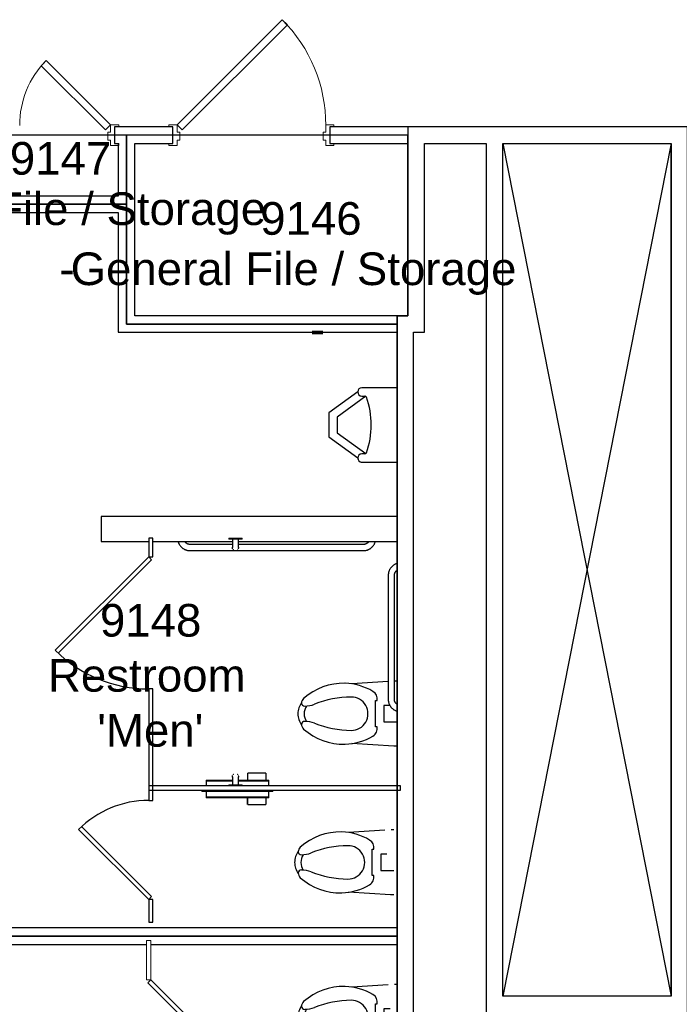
# Model space of a CAD drawing. Header units: inches. Extents: x -1 to 4727, y -3 to 1727.
# Tile 134 of 163: x 3707 to 3867, y 862 to 1100. Entities that reach past the tile are written whole.
import ezdxf

# ---------------------------------------------------------------- set-up
doc = ezdxf.new("R2010")
doc.units = ezdxf.units.IN
doc.header["$LTSCALE"] = 42
doc.header["$MEASUREMENT"] = 0
doc.layers.get('0').update_dxf_attribs({"linetype": 'CONTINUOUS'})
for name, color, linetype in [('A-FLOR-LEVL', 7, 'CONTINUOUS'), ('I-DOOR', 9, 'CONTINUOUS'), ('I-FLOR-TPTN', 8, 'CONTINUOUS'), ('I-WALL', 8, 'CONTINUOUS'), ('P-FIXT', 8, 'CONTINUOUS'), ('Room Names & IDs', 7, 'CONTINUOUS'), ('triLabelLayer', 7, 'CONTINUOUS'), ('triMeasuredGrossAreaLayer', 7, 'CONTINUOUS'), ('triSpaceLayer', 7, 'CONTINUOUS')]:
    doc.layers.add(name, color=color, linetype=linetype)
doc.styles.add('PDF Helvetica', font='Helvetica.ttf')
doc.styles.get("Standard").update_dxf_attribs({"font": 'romans.shx'})

# ---------------------------------------------------------------- blocks, each defined once
blk = doc.blocks.new('Urinal - Wall Mounted - 24_ High Mount-398074-FURNITURE PLAN - FLOOR 09 - EAST')
for p, q in [((9, -8.5), (9, 0)), ((-9, 0), (-9, -8.5)), ((-9, 0), (-9, -8.5)), ((9, -8.5), (9, 0)), ((-8, -9.5), (-2.91, -16.5)), ((-8, -9.5), (-2.91, -16.5)), ((-7, -8.5), (-7, -7.78)), ((-6.94, -7.56), (-1.89, -14.5)), ((1.89, -14.5), (6.94, -7.56)), ((2.91, -16.5), (8, -9.5)), ((2.91, -16.5), (8, -9.5)), ((7, -7.78), (7, -8.5)), ((-2.91, -16.5), (2.91, -16.5)), ((-2.91, -16.5), (2.91, -16.5)), ((-1.89, -14.5), (1.89, -14.5))]:
    blk.add_line(p, q)
for centre, radius, start, end in [((0, -26.47), 20.22, 70.5467, 109.4533), ((-8, -8.5), 1, 180, 270), ((-8, -8.5), 1, 180, 0), ((-6.6, -7.78), 0.396, 109.4533, 180), ((6.6, -7.78), 0.396, 0, 70.5467), ((8, -8.5), 1, 180, 0), ((8, -8.5), 1, 270, 0)]:
    blk.add_arc(centre, radius, start, end)
blk = doc.blocks.new('Toilet Stall - 5_0_ W x 5_0_ D - Accessible - Ceiling Mounted-1967255-FURNITURE PLAN - FLOOR 09 - EAST')
for p, q in [((0.5, 121), (-0.5, 121)), ((-0.5, 121), (-0.5, 61)), ((0.5, 61), (0.5, 121)), ((-56, 61), (-60.5, 61)), ((-60.5, 61), (-60.5, 60)), ((-60.5, 60), (-56, 60)), ((-56, 60), (-56, 61)), ((0.5, 61), (-24, 61)), ((-24, 61), (-24, 60)), ((-24, 60), (0.5, 60)), ((0.5, 60), (0.5, 61))]:
    blk.add_line(p, q)
blk = doc.blocks.new('Toilet - 15_ Seat Height _ADA_-1966858-FURNITURE PLAN - FLOOR 09 - EAST')
for p, q in [((-7.87, 1.67), (-7.22, 11.78)), ((7.79, 3), (7.23, 11.81)), ((-3.16, 5.71), (-3.16, 6.1)), ((-3.16, 6.1), (3.19, 6.1)), ((3.19, 6.1), (3.19, 5.71)), ((-2, 4.02), (-2, 0.87)), ((2, 4.02), (-2, 4.02)), ((2, 2.56), (2, 4.02)), ((-7.87, 0.87), (-7.87, 1.67)), ((7.88, 0.87), (7.88, 1.5))]:
    blk.add_line(p, q)
for centre, radius, start, end in [((-2.64, 22.53), 1.45, 86.3195, 138.3245), ((0.21, 19.7), 5.18, 92.296, 124.3911), ((-2.59, 23.22), 0.75, 0.4175, 86.3195), ((-0.21, 19.7), 5.18, 55.6089, 87.704), ((2.59, 23.22), 0.75, 93.6805, 179.5825), ((2.64, 22.53), 1.45, 41.6755, 93.6805), ((7.09, 13.87), 14.47, 138.3245, 181.5824), ((-8.11, 23.18), 6.26, 338.0418, 0.4175), ((0.21, 19.51), 3.87, 93.1731, 122.3518), ((-0.21, 19.51), 3.87, 57.6482, 86.8269), ((8.11, 23.18), 6.26, 179.5825, 201.9582), ((-7.09, 13.87), 14.47, 358.4176, 41.6755), ((19.93, 11.88), 23.96, 158.0418, 179.8167), ((-19.93, 11.88), 23.96, 0.1833, 21.9582), ((6.6, 13.85), 13.98, 181.5824, 210.7761), ((0, 11.94), 4.04, 179.8167, 0.1833), ((-6.6, 13.85), 13.98, 329.2239, 358.4176), ((-3.59, 7.78), 2.11, 210.7761, 281.8023), ((3.6, 7.78), 2.11, 258.8943, 329.2239)]:
    blk.add_arc(centre, radius, start, end)
blk = doc.blocks.new('Seat Cover _ Toilet Tissue Dispenser - Partition Mounted - Bobrick B-3471 - Classic Series B-3471-2048138-FURNITURE PLAN - FLOOR 09 - EAST')
for p, q in [((6.89, 3.79), (2.51, 3.79)), ((2.51, 2.16), (2.51, 3.79)), ((6.89, 3.79), (6.89, 2.16)), ((6.92, 3.79), (6.92, 2.16)), ((-7.59, 2.16), (-1.22, 2.16)), ((-7.59, 2.16), (-7.59, 1.97)), ((-7.59, 1.97), (-1.22, 1.97)), ((-7.59, 1.97), (-7.59, 0.72)), ((-1.22, 1.97), (-7.59, 1.97)), ((0.27, 2.16), (7.59, 2.16)), ((0.28, 1.97), (7.59, 1.97)), ((7.59, 1.97), (0.28, 1.97)), ((7.59, 1.97), (7.59, 2.16)), ((7.59, 0.72), (7.59, 1.97)), ((-8.59, -0.47), (8.59, -0.47)), ((-8.59, -0.47), (-8.59, -0.66)), ((8.59, -0.66), (-8.59, -0.66)), ((-7.59, -0.28), (-7.59, -0.47)), ((-7.59, -0.66), (-7.59, -1.97)), ((7.59, -1.97), (-7.59, -1.97)), ((-7.59, -1.97), (-7.59, -2.16)), ((7.59, -2.16), (-7.59, -2.16)), ((2.48, -3.79), (2.48, -2.16)), ((2.51, -3.79), (2.51, -2.16)), ((6.89, -2.16), (6.89, -3.79)), ((7.59, -0.47), (7.59, -0.28)), ((7.59, -1.97), (7.59, -0.66)), ((7.59, -2.16), (7.59, -1.97)), ((8.59, -0.66), (8.59, -0.47)), ((2.51, -3.79), (6.89, -3.79))]:
    blk.add_line(p, q)
blk = doc.blocks.new('Toilet Stall - 2_9_ W x 5_0_ D - Standard - Ceiling Mounted-4295169-FURNITURE PLAN - FLOOR 09 - EAST')
for p, q in [((-27, -60), (-32.5, -60)), ((-32.5, -60), (-32.5, -61)), ((-32.5, -61), (-27, -61)), ((-27, -61), (-27, -60)), ((0.5, -60), (-3, -60)), ((-3, -60), (-3, -61)), ((-3, -61), (0.5, -61)), ((-0.5, -61), (-0.5, -121)), ((0.5, -61), (0.5, -60)), ((0.5, -121), (0.5, -61)), ((-0.5, -121), (0.5, -121))]:
    blk.add_line(p, q)
blk = doc.blocks.new('Toilet Stall - 3_0_ W x 5_0_ D - Standard - Ceiling Mounted-4295170-FURNITURE PLAN - FLOOR 09 - EAST')
at = {"lineweight": 9}
for p, q in [((-10.03, 77.97), (-27, 61)), ((-9.32, 77.26), (-26.29, 60.29)), ((-27, 61), (-36.5, 61)), ((-36.5, 61), (-36.5, 60)), ((-36.5, 60), (-27, 60)), ((-26.29, 60.29), (-27, 61)), ((-27, 60), (-27, 61)), ((0.5, 61), (-3, 61)), ((-3, 61), (-3, 60)), ((-3, 60), (0.5, 60)), ((0.5, 60), (0.5, 61))]:
    blk.add_line(p, q, dxfattribs=at)
blk.add_arc((-27, 61), 24, 360, 45, dxfattribs=at)
blk = doc.blocks.new('Grab Bar - Horizontal - Single - 48_-1966845-FURNITURE PLAN - FLOOR 09 - EAST')
for p, q in [((-6.66, -1.5), (-16.91, -1.5)), ((25.09, -1.5), (-5.16, -1.5)), ((-16.91, -3), (25.09, -3))]:
    blk.add_line(p, q)
at = {"flags": 128}
for points in [[(-19.81, -0.75), (-19.79, -0.83), (-19.76, -0.94), (-19.72, -1.06), (-19.67, -1.17), (-19.62, -1.28), (-19.57, -1.39), (-19.51, -1.49), (-19.45, -1.59), (-19.38, -1.69), (-19.31, -1.79), (-19.24, -1.89), (-19.16, -1.98), (-19.08, -2.07), (-19, -2.15), (-18.91, -2.23), (-18.82, -2.31), (-18.73, -2.39), (-18.63, -2.46), (-18.53, -2.52), (-18.43, -2.59), (-18.32, -2.65), (-18.22, -2.7), (-18.11, -2.75), (-18, -2.8), (-17.88, -2.84), (-17.77, -2.87), (-17.65, -2.91), (-17.54, -2.93), (-17.42, -2.96), (-17.3, -2.97), (-17.18, -2.99), (-17.06, -3), (-16.94, -3), (-16.91, -3)], [(-16.91, -1.5), (-16.97, -1.5), (-17.03, -1.5), (-17.09, -1.49), (-17.15, -1.48), (-17.21, -1.47), (-17.27, -1.46), (-17.32, -1.44), (-17.38, -1.42), (-17.44, -1.4), (-17.49, -1.38), (-17.55, -1.36), (-17.6, -1.33), (-17.65, -1.3), (-17.71, -1.27), (-17.76, -1.24), (-17.8, -1.2), (-17.85, -1.17), (-17.9, -1.13), (-17.94, -1.09), (-17.98, -1.05), (-18.03, -1), (-18.06, -0.96), (-18.1, -0.91), (-18.14, -0.86), (-18.17, -0.81), (-18.2, -0.76)], [(25.09, -3), (25.21, -3), (25.33, -2.99), (25.45, -2.98), (25.57, -2.96), (25.69, -2.94), (25.8, -2.91), (25.92, -2.88), (26.04, -2.85), (26.15, -2.81), (26.26, -2.76), (26.37, -2.71), (26.48, -2.66), (26.58, -2.6), (26.69, -2.54), (26.79, -2.48), (26.88, -2.41), (26.98, -2.33), (27.07, -2.26), (27.16, -2.17), (27.24, -2.09), (27.33, -2), (27.4, -1.91), (27.48, -1.82), (27.55, -1.72), (27.62, -1.62), (27.68, -1.52), (27.74, -1.41), (27.79, -1.31), (27.84, -1.2), (27.89, -1.09), (27.93, -0.97), (27.97, -0.86), (28, -0.75)], [(26.39, -0.75), (26.36, -0.8), (26.33, -0.85), (26.29, -0.9), (26.26, -0.94), (26.22, -0.99), (26.18, -1.03), (26.14, -1.08), (26.09, -1.12), (26.05, -1.16), (26, -1.19), (25.95, -1.23), (25.9, -1.26), (25.85, -1.29), (25.8, -1.32), (25.74, -1.35), (25.69, -1.38), (25.64, -1.4), (25.58, -1.42), (25.52, -1.44), (25.46, -1.45), (25.41, -1.47), (25.35, -1.48), (25.29, -1.49), (25.23, -1.49), (25.17, -1.5), (25.11, -1.5), (25.09, -1.5)]]:
    blk.add_lwpolyline(points, dxfattribs=at)
blk = doc.blocks.new('Grab Bar - Horizontal - Single - 36_-1966844-FURNITURE PLAN - FLOOR 09 - EAST')
for p, q in [((19.09, -1.5), (-10.91, -1.5)), ((-10.91, -3), (19.09, -3))]:
    blk.add_line(p, q)
at = {"flags": 128}
for points in [[(-13.78, -0.87), (-13.76, -0.94), (-13.72, -1.06), (-13.67, -1.17), (-13.62, -1.28), (-13.57, -1.39), (-13.51, -1.49), (-13.45, -1.59), (-13.38, -1.69), (-13.31, -1.79), (-13.24, -1.89), (-13.16, -1.98), (-13.08, -2.07), (-13, -2.15), (-12.91, -2.23), (-12.82, -2.31), (-12.73, -2.39), (-12.63, -2.46), (-12.53, -2.52), (-12.43, -2.59), (-12.32, -2.65), (-12.22, -2.7), (-12.11, -2.75), (-12, -2.8), (-11.88, -2.84), (-11.77, -2.87), (-11.65, -2.91), (-11.54, -2.93), (-11.42, -2.96), (-11.3, -2.97), (-11.18, -2.99), (-11.06, -3), (-10.94, -3), (-10.91, -3)], [(-10.91, -1.5), (-10.97, -1.5), (-11.03, -1.5), (-11.09, -1.49), (-11.15, -1.48), (-11.21, -1.47), (-11.27, -1.46), (-11.32, -1.44), (-11.38, -1.42), (-11.44, -1.4), (-11.49, -1.38), (-11.55, -1.36), (-11.6, -1.33), (-11.65, -1.3), (-11.71, -1.27), (-11.76, -1.24), (-11.8, -1.2), (-11.85, -1.17), (-11.9, -1.13), (-11.94, -1.09), (-11.98, -1.05), (-12.03, -1), (-12.06, -0.96), (-12.1, -0.91)], [(19.09, -3), (19.21, -3), (19.33, -2.99), (19.45, -2.98), (19.57, -2.96), (19.69, -2.94), (19.8, -2.91), (19.92, -2.88), (20.04, -2.85), (20.15, -2.81), (20.26, -2.76), (20.37, -2.71), (20.48, -2.66), (20.58, -2.6), (20.69, -2.54), (20.79, -2.48), (20.88, -2.41), (20.98, -2.33), (21.07, -2.26), (21.16, -2.17), (21.24, -2.09), (21.33, -2), (21.4, -1.91), (21.48, -1.82), (21.55, -1.72), (21.62, -1.62), (21.68, -1.52), (21.74, -1.41), (21.79, -1.31), (21.84, -1.2), (21.89, -1.09), (21.93, -0.97), (21.96, -0.87)], [(20.29, -0.9), (20.26, -0.94), (20.22, -0.99), (20.18, -1.03), (20.14, -1.08), (20.09, -1.12), (20.05, -1.16), (20, -1.19), (19.95, -1.23), (19.9, -1.26), (19.85, -1.29), (19.8, -1.32), (19.74, -1.35), (19.69, -1.38), (19.64, -1.4), (19.58, -1.42), (19.52, -1.44), (19.46, -1.45), (19.41, -1.47), (19.35, -1.48), (19.29, -1.49), (19.23, -1.49), (19.17, -1.5), (19.11, -1.5), (19.09, -1.5)]]:
    blk.add_lwpolyline(points, dxfattribs=at)
blk = doc.blocks.new('Grab Bar - Vertical - 18_-V180-FURNITURE PLAN - FLOOR 09 - EAST')
for p, q in [((2.47, 0), (2.47, -0.25)), ((2.47, 0), (5.72, 0)), ((5.72, -0.25), (5.72, 0)), ((5.72, -0.25), (2.47, -0.25))]:
    blk.add_line(p, q)
at = {"flags": 128}
for points in [[(3.34, -0.27), (3.34, -0.36), (3.34, -0.45), (3.34, -0.53), (3.34, -0.62), (3.34, -0.71), (3.34, -0.79), (3.34, -0.88), (3.34, -0.96), (3.34, -1.04), (3.34, -1.12), (3.34, -1.2), (3.34, -1.27), (3.34, -1.34), (3.34, -1.41), (3.34, -1.48), (3.34, -1.55), (3.34, -1.61), (3.34, -1.68), (3.34, -1.73), (3.34, -1.79), (3.34, -1.84), (3.34, -1.89), (3.34, -1.94), (3.34, -1.98), (3.34, -2.03), (3.34, -2.06), (3.34, -2.1), (3.34, -2.13), (3.34, -2.16), (3.34, -2.18), (3.34, -2.2), (3.34, -2.22), (3.34, -2.23), (3.34, -2.24), (3.34, -2.25), (3.34, -2.25), (3.34, -2.25)], [(3.34, -2.25), (3.34, -2.25), (3.34, -2.24), (3.34, -2.23), (3.34, -2.22), (3.34, -2.21), (3.34, -2.19), (3.34, -2.16)], [(3.42, -2.58), (3.41, -2.56), (3.4, -2.53), (3.38, -2.5), (3.38, -2.47), (3.37, -2.44), (3.36, -2.41), (3.35, -2.39), (3.35, -2.36), (3.35, -2.33), (3.34, -2.3), (3.34, -2.27), (3.34, -2.25)], [(4.84, -2.25), (4.84, -2.28), (4.84, -2.31), (4.84, -2.34), (4.83, -2.37), (4.83, -2.4), (4.82, -2.43)], [(4.84, -2.25), (4.84, -2.25), (4.84, -2.24), (4.84, -2.23), (4.84, -2.22), (4.84, -2.21), (4.84, -2.19), (4.84, -2.16), (4.84, -2.14), (4.84, -2.11), (4.84, -2.07), (4.84, -2.04), (4.84, -2), (4.84, -1.95), (4.84, -1.91), (4.84, -1.86), (4.84, -1.8), (4.84, -1.75), (4.84, -1.69), (4.84, -1.63), (4.84, -1.57), (4.84, -1.5), (4.84, -1.43), (4.84, -1.36), (4.84, -1.29), (4.84, -1.22), (4.84, -1.14), (4.84, -1.06), (4.84, -0.98), (4.84, -0.9), (4.84, -0.82), (4.84, -0.73), (4.84, -0.65), (4.84, -0.56), (4.84, -0.47), (4.84, -0.38), (4.84, -0.29)], [(4.84, -2.16), (4.84, -2.18), (4.84, -2.2), (4.84, -2.22), (4.84, -2.23), (4.84, -2.24), (4.84, -2.25), (4.84, -2.25), (4.84, -2.25)], [(3.67, -2.87), (3.65, -2.86), (3.63, -2.84), (3.6, -2.82), (3.58, -2.8)], [(4.59, -2.81), (4.57, -2.83), (4.55, -2.85), (4.52, -2.86)], [(4.8, -2.49), (4.79, -2.51), (4.78, -2.54), (4.77, -2.57)]]:
    blk.add_lwpolyline(points, dxfattribs=at)
blk = doc.blocks.new('Grab Bar - Vertical - 18_-V181-FURNITURE PLAN - FLOOR 09 - EAST')
for p, q in [((2.47, 0.25), (2.47, 0)), ((2.47, 0.25), (5.72, 0.25)), ((5.72, 0), (5.72, 0.25))]:
    blk.add_line(p, q)
at = {"flags": 128}
for points in [[(3.34, 2.25), (3.34, 2.28), (3.34, 2.31), (3.35, 2.34), (3.35, 2.37), (3.36, 2.4), (3.36, 2.43), (3.37, 2.46), (3.38, 2.49), (3.39, 2.51), (3.4, 2.54), (3.41, 2.57)], [(3.59, 2.81), (3.61, 2.83), (3.64, 2.85), (3.66, 2.86), (3.69, 2.88)], [(4.51, 2.87), (4.53, 2.86), (4.56, 2.84), (4.58, 2.82)], [(4.76, 2.58), (4.78, 2.56), (4.79, 2.53), (4.8, 2.5)], [(4.82, 2.41), (4.83, 2.39), (4.83, 2.36), (4.84, 2.33), (4.84, 2.3), (4.84, 2.27), (4.84, 2.25)], [(3.34, 2.25), (3.34, 2.25), (3.34, 2.24), (3.34, 2.23), (3.34, 2.22), (3.34, 2.21), (3.34, 2.19), (3.34, 2.16), (3.34, 2.14), (3.34, 2.11), (3.34, 2.07), (3.34, 2.04), (3.34, 2), (3.34, 1.95), (3.34, 1.91), (3.34, 1.86), (3.34, 1.8), (3.34, 1.75), (3.34, 1.69), (3.34, 1.63), (3.34, 1.57), (3.34, 1.5), (3.34, 1.43), (3.34, 1.36), (3.34, 1.29), (3.34, 1.22), (3.34, 1.14), (3.34, 1.06), (3.34, 0.98), (3.34, 0.9), (3.34, 0.82), (3.34, 0.73), (3.34, 0.65), (3.34, 0.56), (3.34, 0.47), (3.34, 0.38), (3.34, 0.29)], [(3.34, 2.16), (3.34, 2.18), (3.34, 2.2), (3.34, 2.22), (3.34, 2.23), (3.34, 2.24), (3.34, 2.25), (3.34, 2.25), (3.34, 2.25)], [(4.84, 0.27), (4.84, 0.36), (4.84, 0.45), (4.84, 0.53), (4.84, 0.62), (4.84, 0.71), (4.84, 0.79), (4.84, 0.88), (4.84, 0.96), (4.84, 1.04), (4.84, 1.12), (4.84, 1.2), (4.84, 1.27), (4.84, 1.34), (4.84, 1.41), (4.84, 1.48), (4.84, 1.55), (4.84, 1.61), (4.84, 1.68), (4.84, 1.73), (4.84, 1.79), (4.84, 1.84), (4.84, 1.89), (4.84, 1.94), (4.84, 1.98), (4.84, 2.03), (4.84, 2.06), (4.84, 2.1), (4.84, 2.13), (4.84, 2.16), (4.84, 2.18), (4.84, 2.2), (4.84, 2.22), (4.84, 2.23), (4.84, 2.24), (4.84, 2.25), (4.84, 2.25), (4.84, 2.25)], [(4.84, 2.25), (4.84, 2.25), (4.84, 2.24), (4.84, 2.23), (4.84, 2.22), (4.84, 2.21), (4.84, 2.19), (4.84, 2.16)]]:
    blk.add_lwpolyline(points, dxfattribs=at)
blk = doc.blocks.new('Toilet Stall Door - Reverse Swing - Default-2048139-FURNITURE PLAN - FLOOR 09 - EAST')
for p, q in [((-11.27, 22.91), (11.35, 0.29)), ((-10.57, 23.63), (12.05, 1)), ((11.35, 0.29), (12.05, 1))]:
    blk.add_line(p, q)
blk.add_arc((12.05, 1), 32, 135, 180)
blk = doc.blocks.new('Toilet Stall Door - Reverse Swing - Default-2050329-FURNITURE PLAN - FLOOR 09 - EAST')
for p, q in [((-9.61, -17.25), (7.35, -0.29)), ((-8.92, -17.97), (8.05, -1)), ((7.35, -0.29), (8.05, -1))]:
    blk.add_line(p, q)
blk.add_arc((8.05, -1), 24, 180, 225)

msp = doc.modelspace()

# ---------------------------------------------------------------- linework, layer by layer
at = {"layer": 'A-FLOR-LEVL'}
for p, q in [((3824, 1070.5), (3864.75, 864)), ((3864.75, 1070.5), (3824, 864)), ((3864.75, 864), (3864.75, 1070.5))]:
    msp.add_line(p, q, dxfattribs=at)
at = {"layer": 'I-DOOR', "lineweight": 18}
for p, q in [((3745.12, 1075), (3770.58, 1100.46)), ((3770.58, 1100.46), (3771.82, 1099.22)), ((3746.36, 1073.76), (3771.82, 1099.22)), ((3713.44, 1090.56), (3712.21, 1089.32)), ((3729, 1075), (3713.44, 1090.56)), ((3727.76, 1073.76), (3712.21, 1089.32)), ((3729, 1075), (3727.76, 1073.76)), ((3729, 1073.25), (3728.38, 1073.25)), ((3728.38, 1073.25), (3728.38, 1071.25)), ((3731, 1075), (3729, 1075)), ((3729, 1075), (3729, 1073.25)), ((3730, 1070.5), (3730, 1074.5)), ((3730, 1074.5), (3731, 1074.5)), ((3731, 1074.5), (3731, 1075)), ((3745.12, 1075), (3743.12, 1075)), ((3743.12, 1075), (3743.12, 1074.5)), ((3743.12, 1074.5), (3744.12, 1074.5)), ((3744.12, 1074.5), (3744.12, 1070.5)), ((3745.12, 1075), (3746.36, 1073.76)), ((3745.12, 1073.25), (3745.12, 1075)), ((3745.75, 1073.25), (3745.12, 1073.25)), ((3745.75, 1071.25), (3745.75, 1073.25)), ((3781.12, 1073.25), (3780.5, 1073.25)), ((3780.5, 1073.25), (3780.5, 1071.25)), ((3783.12, 1075), (3781.12, 1075)), ((3781.12, 1075), (3781.12, 1073.25)), ((3782.12, 1070.5), (3782.12, 1074.5)), ((3782.12, 1074.5), (3783.12, 1074.5)), ((3783.12, 1074.5), (3783.12, 1075)), ((3728.38, 1071.25), (3729, 1071.25)), ((3729, 1071.25), (3729, 1070)), ((3745.12, 1070), (3745.12, 1071.25)), ((3745.12, 1071.25), (3745.75, 1071.25)), ((3780.5, 1071.25), (3781.12, 1071.25)), ((3781.12, 1071.25), (3781.12, 1070)), ((3729, 1070), (3731, 1070)), ((3731, 1070.5), (3730, 1070.5)), ((3731, 1070), (3731, 1070.5)), ((3744.12, 1070.5), (3743.12, 1070.5)), ((3743.12, 1070.5), (3743.12, 1070)), ((3743.12, 1070), (3745.12, 1070)), ((3781.12, 1070), (3783.12, 1070)), ((3783.12, 1070.5), (3782.12, 1070.5)), ((3783.12, 1070), (3783.12, 1070.5))]:
    msp.add_line(p, q, dxfattribs=at)
for centre, radius, start, end in [((3745.12, 1075), 36, 359.7947, 45), ((3729, 1075), 22, 135, 180.336)]:
    msp.add_arc(centre, radius, start, end, dxfattribs=at)
at = {"layer": 'I-WALL'}
for p, q in [((3744.12, 1074.5), (3730, 1074.5)), ((3730, 1074.5), (3730, 1070.5)), ((3744.12, 1070.5), (3744.12, 1074.5)), ((3868.75, 1074.5), (3782.12, 1074.5)), ((3782.12, 1074.5), (3782.12, 1070.5)), ((3730, 1070.5), (3730.88, 1070.5)), ((3730.88, 1070.5), (3730.88, 1057.75)), ((3734.88, 1070.5), (3744.12, 1070.5)), ((3734.88, 1028.75), (3734.88, 1070.5)), ((3782.12, 1070.5), (3801, 1070.5)), ((3801, 1070.5), (3801, 1028.75)), ((3805, 1070.5), (3820, 1070.5)), ((3805, 1024.75), (3805, 1070.5)), ((3820, 1070.5), (3820, 706.31)), ((3824, 1070.5), (3864.75, 1070.5)), ((3824, 864), (3824, 1070.5)), ((3864.75, 1070.5), (3864.75, 864)), ((3730.88, 1057.75), (3682.12, 1057.75)), ((3678.12, 1053.75), (3730.88, 1053.75)), ((3730.88, 1053.75), (3730.88, 1024.75)), ((3801, 1028.75), (3734.88, 1028.75)), ((3730.88, 1024.75), (3798.38, 1024.75)), ((3798.38, 1024.75), (3798.38, 980.12)), ((3802.38, 1024.75), (3805, 1024.75)), ((3802.38, 706.31), (3802.38, 1024.75)), ((3798.38, 980.12), (3726.75, 980.12)), ((3726.75, 980.12), (3726.75, 974.12)), ((3726.75, 974.12), (3738.25, 974.12)), ((3739.25, 974.12), (3758.51, 974.12)), ((3760, 974.12), (3798.38, 974.12)), ((3798.38, 974.12), (3798.38, 914.87)), ((3798.38, 913.87), (3798.38, 880.5)), ((3798.38, 880.5), (3678.13, 880.5)), ((3678.13, 876.5), (3737.75, 876.5)), ((3738.75, 876.5), (3798.38, 876.5)), ((3798.38, 876.5), (3798.38, 841.44)), ((3864.75, 864), (3824, 864))]:
    msp.add_line(p, q, dxfattribs=at)
at = {"layer": 'triMeasuredGrossAreaLayer'}
msp.add_lwpolyline([(3744, 587.19), (3744, 649.5), (3868.75, 649.5), (3868.75, 1074.5), (3801, 1074.5), (3801, 1028.75), (3798.38, 1028.75), (3798.38, 702.31), (3820, 702.31), (3820, 649.5), (3674.12, 649.5), (3674.12, 669.31), (3626, 669.31), (3626, 726.31), (3658.13, 726.31), (3658.13, 1017.75), (3626, 1017.75), (3626, 1074.5), (3558.25, 1074.5)], dxfattribs=at)
at = {"layer": 'triSpaceLayer'}
for points in [[(3658.13, 878.5), (3798.38, 878.5), (3798.38, 1026.75), (3732.88, 1026.75), (3732.88, 1055.75), (3680.12, 1055.75), (3680.12, 1072.5), (3626, 1072.5), (3626, 1017.75), (3658.13, 1017.75)], [(3680.12, 1072.5), (3680.12, 1055.75), (3732.88, 1055.75), (3732.88, 1072.5)], [(3732.88, 1072.5), (3732.88, 1026.75), (3798.38, 1026.75), (3798.38, 1028.75), (3801, 1028.75), (3801, 1072.5)], [(3674.12, 649.06), (3820, 649.06), (3820, 702.31), (3798.38, 702.31), (3798.38, 878.5), (3658.13, 878.5), (3658.13, 726.31), (3626, 726.31), (3626, 669.31), (3674.12, 669.31)]]:
    msp.add_lwpolyline(points, close=True, dxfattribs=at)

# ---------------------------------------------------------------- block references
at = {"layer": 'I-FLOR-TPTN'}
for name, p, rotation in [('Toilet Stall - 5_0_ W x 5_0_ D - Accessible - Ceiling Mounted-1967255-FURNITURE PLAN - FLOOR 09 - EAST', (3678.25, 914.38), 269.9999999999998), ('Toilet Stall Door - Reverse Swing - Default-2048139-FURNITURE PLAN - FLOOR 09 - EAST', (3739.25, 958.32), 89.99999999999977), ('Grab Bar - Horizontal - Single - 36_-1966844-FURNITURE PLAN - FLOOR 09 - EAST', (3799.25, 954.97), 269.9999999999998), ('Toilet Stall - 2_9_ W x 5_0_ D - Standard - Ceiling Mounted-4295169-FURNITURE PLAN - FLOOR 09 - EAST', (3678.25, 914.38), 89.99999999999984), ('Toilet Stall Door - Reverse Swing - Default-2050329-FURNITURE PLAN - FLOOR 09 - EAST', (3739.25, 895.43), 269.9999999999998)]:
    msp.add_blockref(name, p, dxfattribs=dict(at, rotation=rotation))
at = {"layer": 'I-FLOR-TPTN', "lineweight": 9, "rotation": 270}
msp.add_blockref('Toilet Stall - 3_0_ W x 5_0_ D - Standard - Ceiling Mounted-4295170-FURNITURE PLAN - FLOOR 09 - EAST', (3677.75, 840.94), dxfattribs=at)
at = {"layer": 'P-FIXT'}
for name, p, rotation in [('Urinal - Wall Mounted - 24_ High Mount-398074-FURNITURE PLAN - FLOOR 09 - EAST', (3798.38, 1002.31), 270.0000000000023), ('Toilet - 15_ Seat Height _ADA_-1966858-FURNITURE PLAN - FLOOR 09 - EAST', (3799.25, 932.37), 89.99999999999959), ('Toilet - 15_ Seat Height _ADA_-1966858-FURNITURE PLAN - FLOOR 09 - EAST', (3798.45, 896.37), 89.99999999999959), ('Toilet - 15_ Seat Height _ADA_-1966858-FURNITURE PLAN - FLOOR 09 - EAST', (3799.25, 858.94), 89.99999999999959)]:
    msp.add_blockref(name, p, dxfattribs=dict(at, rotation=rotation))
for name, p in [('Grab Bar - Horizontal - Single - 48_-1966845-FURNITURE PLAN - FLOOR 09 - EAST', (3765.16, 974.87)), ('Grab Bar - Vertical - 18_-V180-FURNITURE PLAN - FLOOR 09 - EAST', (3755.16, 974.87)), ('Seat Cover _ Toilet Tissue Dispenser - Partition Mounted - Bobrick B-3471 - Classic Series B-3471-2048138-FURNITURE PLAN - FLOOR 09 - EAST', (3759.72, 914.16)), ('Grab Bar - Vertical - 18_-V181-FURNITURE PLAN - FLOOR 09 - EAST', (3755.16, 914.87))]:
    msp.add_blockref(name, p, dxfattribs=at)

# ---------------------------------------------------------------- texts
at = {"layer": 'Room Names & IDs', "attachment_point": 4, "style": 'PDF Helvetica'}
for s, insert, char_height in [('9147', (3704.61, 1066.82), 7.902), ('General File / Storage', (3658.7, 1053.49), 7.9024), ('9146', (3765.25, 1052.27), 7.902), ('General File / Storage', (3719.33, 1038.94), 7.9024), ('-', (3716.63, 1040.16), 7.9), ('-', (3777.27, 1025.61), 7.9), ('9148', (3726.44, 954.95), 7.902), ('Restroom', (3713.85, 941.62), 7.902), ("'Men'", (3725.79, 928.29), 7.902)]:
    msp.add_mtext(s, dxfattribs=dict(at, insert=insert, char_height=char_height))
at = {"layer": 'triLabelLayer', "color": 7, "char_height": 10, "attachment_point": 5}
for insert in [(3766.94, 1049.62), (3728.25, 952.62)]:
    msp.add_mtext('{\\fSansSerif;\\H0.01;}', dxfattribs=dict(at, insert=insert))

doc.saveas('drawing.dxf')
